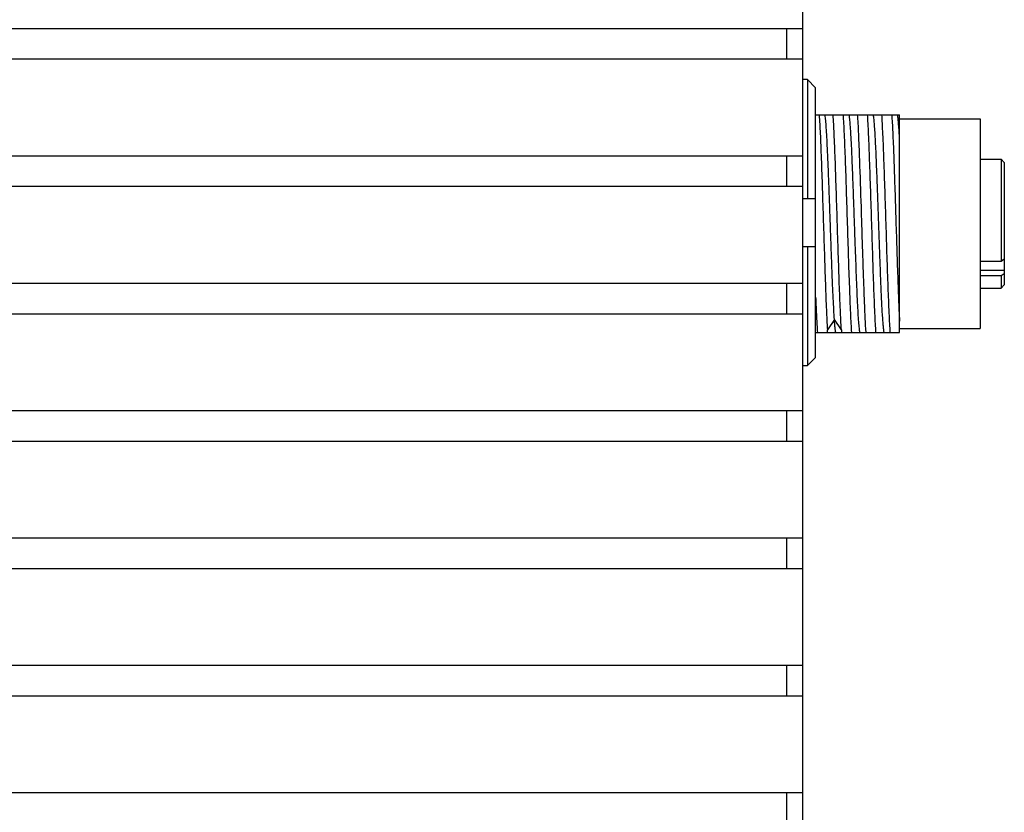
# Model space of a CAD drawing. Header units: millimetres. Extents: x 37 to 562, y 185 to 397.
# Tile 3 of 8: x 105 to 166, y 284 to 333. Entities that reach past the tile are written whole.
import ezdxf

# ---------------------------------------------------------------- set-up
doc = ezdxf.new("R2010")
doc.units = ezdxf.units.MM
doc.header["$LTSCALE"] = 32.67
doc.layers.add('___SHELL', color=7, linetype='CONTINUOUS')

msp = doc.modelspace()

# ---------------------------------------------------------------- linework, layer by layer
at = {"layer": '___SHELL'}
for p, q in [((153.187, 241.094), (153.187, 359.665)), ((78.791, 332.93), (153.187, 332.93)), ((152.187, 332.93), (152.187, 331.03)), ((78.791, 331.03), (153.187, 331.03)), ((153.487, 329.754), (153.187, 329.754)), ((153.487, 329.754), (153.487, 322.38)), ((153.987, 329.246), (153.487, 329.754)), ((153.987, 312.513), (153.987, 329.246)), ((153.987, 327.567), (159.187, 327.567)), ((159.187, 314.067), (159.187, 327.567)), ((159.187, 327.317), (164.187, 327.317)), ((164.187, 327.317), (164.187, 314.317)), ((78.791, 325.03), (153.187, 325.03)), ((152.187, 325.03), (152.187, 323.13)), ((164.187, 324.817), (165.487, 324.817)), ((165.687, 324.617), (165.487, 324.817)), ((165.487, 324.817), (165.487, 318.486)), ((165.687, 324.617), (165.687, 317.017)), ((78.791, 323.13), (153.187, 323.13)), ((153.187, 322.38), (153.987, 322.38)), ((153.987, 319.38), (153.187, 319.38)), ((153.487, 319.38), (153.487, 312.006)), ((156.447, 319.52), (156.446, 319.543)), ((164.187, 318.486), (165.487, 318.486)), ((165.487, 318.486), (165.687, 318.629)), ((164.187, 317.918), (165.687, 317.918)), ((165.487, 317.566), (164.187, 317.566)), ((165.687, 317.71), (165.487, 317.566)), ((165.487, 317.566), (165.487, 316.817)), ((78.793, 317.129), (153.187, 317.129)), ((152.187, 317.129), (152.187, 315.229)), ((165.687, 317.017), (165.487, 316.817)), ((164.187, 316.817), (165.487, 316.817)), ((79.487, 315.229), (153.187, 315.229)), ((155.152, 314.872), (154.719, 314.221)), ((155.586, 314.221), (155.152, 314.872)), ((153.987, 314.067), (159.187, 314.067)), ((159.187, 314.317), (164.187, 314.317)), ((153.487, 312.006), (153.987, 312.513)), ((153.187, 312.006), (153.487, 312.006)), ((79.487, 309.229), (153.187, 309.229)), ((152.187, 309.229), (152.187, 307.329)), ((79.487, 307.329), (153.187, 307.329)), ((79.487, 301.329), (153.187, 301.329)), ((152.187, 301.329), (152.187, 299.429)), ((79.487, 299.429), (153.187, 299.429)), ((79.487, 293.429), (153.187, 293.429)), ((152.187, 293.429), (152.187, 291.529)), ((79.487, 291.529), (153.187, 291.529)), ((79.487, 285.529), (153.187, 285.529)), ((152.187, 285.529), (152.187, 283.629))]:
    msp.add_line(p, q, dxfattribs=at)
for points, knots in [([(154.205, 327.567), (154.232, 327.178), (154.266, 326.543), (154.303, 325.633), (154.347, 324.494), (154.402, 322.933), (154.46, 320.974), (154.526, 319.004), (154.576, 317.419), (154.62, 316.251), (154.661, 315.3), (154.692, 314.632), (154.718, 314.221)], [0, 0, 0, 0, 0.087432, 0.142807, 0.204684, 0.343413, 0.493724, 0.644896, 0.786141, 0.849846, 0.907389, 1, 1, 1, 1]), ([(155.151, 314.872), (155.138, 315.068), (155.113, 315.503), (155.077, 316.212), (155.04, 317.028), (155.003, 317.933), (154.969, 318.905), (154.932, 319.923), (154.895, 320.961), (154.859, 321.996), (154.824, 323.003), (154.787, 323.959), (154.751, 324.842), (154.715, 325.63), (154.681, 326.306), (154.645, 326.853), (154.614, 327.222), (154.587, 327.445), (154.574, 327.531), (154.566, 327.567)], [0, 0, 0, 0, 0.04643, 0.102736, 0.167517, 0.239293, 0.31647, 0.397202, 0.479581, 0.561701, 0.641627, 0.717473, 0.787514, 0.850124, 0.903727, 0.947153, 0.9795, 0.991276, 1, 1, 1, 1]), ([(155.585, 314.221), (155.559, 314.632), (155.512, 315.583), (155.452, 317.163), (155.391, 319.004), (155.329, 320.974), (155.267, 322.933), (155.206, 324.74), (155.145, 326.268), (155.099, 327.178), (155.073, 327.567)], [0, 0, 0, 0, 0.092613, 0.21386, 0.355105, 0.506276, 0.656588, 0.795317, 0.91257, 1, 1, 1, 1]), ([(156.229, 314.067), (156.216, 314.246), (156.193, 314.644), (156.147, 315.577), (156.093, 316.964), (156.03, 318.816), (155.968, 320.817), (155.905, 322.818), (155.842, 324.67), (155.788, 326.057), (155.742, 326.99), (155.719, 327.387), (155.707, 327.567)], [0, 0, 0, 0, 0.039949, 0.088459, 0.207419, 0.348076, 0.499999, 0.651923, 0.79258, 0.91154, 0.960051, 1, 1, 1, 1]), ([(156.446, 319.543), (156.43, 319.994), (156.398, 320.893), (156.352, 322.224), (156.306, 323.499), (156.259, 324.669), (156.22, 325.557), (156.187, 326.181), (156.163, 326.573), (156.14, 326.908), (156.117, 327.184), (156.095, 327.397), (156.077, 327.517), (156.067, 327.567)], [0, 0, 0, 0, 0.168261, 0.336141, 0.497068, 0.644792, 0.773389, 0.828947, 0.877986, 0.919997, 0.954523, 0.981198, 1, 1, 1, 1]), ([(156.573, 327.567), (156.586, 327.387), (156.609, 326.99), (156.641, 326.339), (156.673, 325.585), (156.73, 324.078), (156.787, 322.306), (156.85, 320.305), (156.898, 318.794), (156.946, 317.367), (156.993, 316.085), (157.04, 315.001), (157.075, 314.351), (157.095, 314.067)], [0, 0, 0, 0, 0.03995, 0.088459, 0.14463, 0.20742, 0.423323, 0.538427, 0.651923, 0.759065, 0.85537, 0.936811, 1, 1, 1, 1]), ([(157.729, 314.067), (157.716, 314.246), (157.693, 314.644), (157.647, 315.577), (157.593, 316.964), (157.53, 318.816), (157.468, 320.817), (157.405, 322.818), (157.342, 324.67), (157.288, 326.057), (157.242, 326.99), (157.219, 327.387), (157.207, 327.567)], [0, 0, 0, 0, 0.039949, 0.088459, 0.207419, 0.348075, 0.499999, 0.651923, 0.79258, 0.91154, 0.960051, 1, 1, 1, 1]), ([(157.817, 323.172), (157.797, 323.701), (157.769, 324.463), (157.725, 325.43), (157.694, 326.046), (157.664, 326.571), (157.634, 326.998), (157.607, 327.289), (157.584, 327.466), (157.573, 327.537), (157.566, 327.567)], [0, 0, 0, 0, 0.360503, 0.51932, 0.660093, 0.780238, 0.877889, 0.951565, 0.978997, 1, 1, 1, 1]), ([(158.074, 327.567), (158.086, 327.387), (158.109, 326.99), (158.155, 326.057), (158.209, 324.67), (158.272, 322.818), (158.335, 320.817), (158.398, 318.816), (158.46, 316.964), (158.514, 315.577), (158.56, 314.644), (158.584, 314.246), (158.596, 314.067)], [0, 0, 0, 0, 0.039948, 0.088459, 0.207419, 0.348075, 0.499999, 0.651923, 0.79258, 0.91154, 0.960051, 1, 1, 1, 1]), ([(158.707, 327.567), (158.718, 327.403), (158.739, 327.042), (158.782, 326.201), (158.832, 324.956), (158.889, 323.286), (158.948, 321.46), (159.006, 319.593), (159.064, 317.804), (159.122, 316.205), (159.164, 315.214), (159.187, 314.769)], [0, 0, 0, 0, 0.038468, 0.084654, 0.197161, 0.330457, 0.476154, 0.62508, 0.767863, 0.895512, 1, 1, 1, 1]), ([(159.188, 326.155), (159.178, 326.322), (159.16, 326.623), (159.131, 327.027), (159.103, 327.331), (159.08, 327.5), (159.067, 327.567)], [0, 0, 0, 0, 0.352712, 0.63972, 0.855981, 1, 1, 1, 1]), ([(157.984, 318.485), (157.955, 319.266), (157.901, 320.829), (157.846, 322.391), (157.817, 323.172)], [0, 0, 0, 0, 0.50014, 1, 1, 1, 1]), ([(156.735, 314.067), (156.728, 314.103), (156.715, 314.187), (156.689, 314.405), (156.658, 314.766), (156.623, 315.302), (156.588, 315.964), (156.553, 316.736), (156.503, 317.933), (156.47, 318.872), (156.447, 319.52)], [0, 0, 0, 0, 0.019965, 0.046763, 0.120311, 0.219357, 0.341626, 0.484199, 0.643866, 1, 1, 1, 1]), ([(158.012, 317.744), (158.01, 317.805), (158, 318.051), (157.991, 318.298), (157.984, 318.485)], [0, 0, 0, 0, 0.245168, 1, 1, 1, 1]), ([(158.235, 314.067), (158.222, 314.127), (158.202, 314.278), (158.176, 314.549), (158.149, 314.905), (158.121, 315.341), (158.094, 315.851), (158.055, 316.661), (158.03, 317.299), (158.012, 317.744)], [0, 0, 0, 0, 0.049915, 0.124065, 0.221373, 0.340431, 0.479783, 0.63769, 1, 1, 1, 1]), ([(153.987, 316.259), (154.003, 315.845), (154.035, 315.114), (154.073, 314.383), (154.095, 314.067)], [0, 0, 0, 0, 0.566587, 1, 1, 1, 1]), ([(155.235, 314.067), (155.226, 314.109), (155.211, 314.211), (155.191, 314.388), (155.171, 314.614), (155.158, 314.781), (155.152, 314.872)], [0, 0, 0, 0, 0.158751, 0.379374, 0.660577, 1, 1, 1, 1]), ([(154.729, 314.067), (154.727, 314.092), (154.724, 314.143), (154.72, 314.194), (154.718, 314.221)], [0, 0, 0, 0, 0.490224, 1, 1, 1, 1]), ([(155.585, 314.221), (155.587, 314.194), (155.591, 314.143), (155.594, 314.092), (155.595, 314.067)], [0, 0, 0, 0, 0.509767, 1, 1, 1, 1])]:
    msp.add_open_spline(points, degree=3, knots=knots, dxfattribs=at)

doc.saveas('drawing.dxf')
